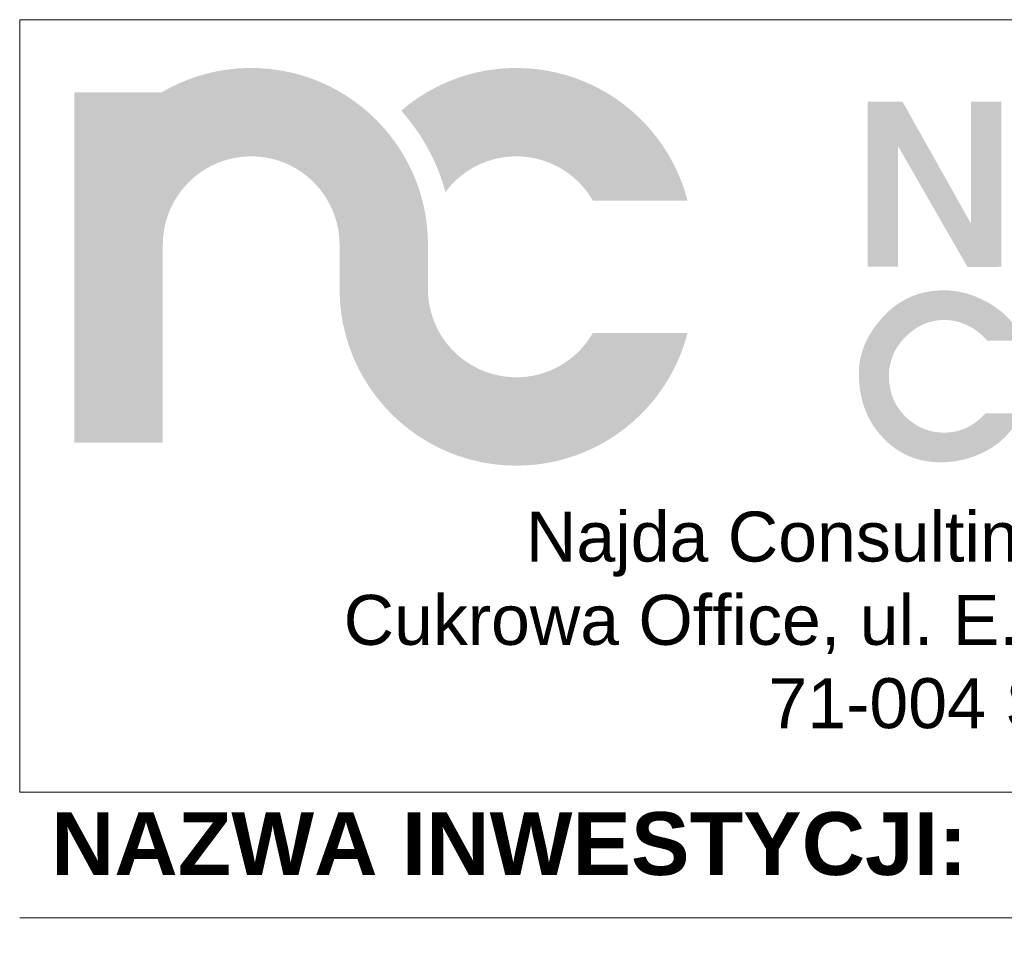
# Model space of a CAD drawing. Header units: millimetres. Extents: x 8949 to 48457, y -1077 to 15217.
# Tile 51 of 63: x 34333 to 34491, y 9226 to 9372. Entities that reach past the tile are written whole.
import ezdxf

# ---------------------------------------------------------------- set-up
doc = ezdxf.new("R2010")
doc.units = ezdxf.units.MM
doc.layers.add('0A_OCIEPLENIE', color=30, linetype='Continuous', lineweight=9)
doc.layers.add('0A_TABELKA', color=7, linetype='Continuous', lineweight=0)
doc.styles.add('Arial', font='arial.ttf')

# ---------------------------------------------------------------- blocks, each defined once
blk = doc.blocks.new('G$C46E6ED60')
at = {"true_color": 0x142354}
for points in [[(209.95, 38.88), (206.36, 39), (202.83, 39.36), (199.37, 39.95), (195.99, 40.76), (192.71, 41.78), (189.52, 43.01), (186.43, 44.43), (183.46, 46.05), (180.6, 47.85), (177.87, 49.82), (175.28, 51.96), (172.83, 54.26), (170.54, 56.7), (168.4, 59.3), (166.43, 62.02), (164.63, 64.88), (163.01, 67.85), (161.59, 70.94), (160.36, 74.13), (159.34, 77.42), (158.53, 80.79), (157.94, 84.25), (157.58, 87.78), (157.46, 91.37), (157.46, 117.61), (157.46, 117.65), (157.46, 117.86), (157.46, 118.08), (157.46, 118.29), (157.46, 118.51), (157.46, 118.72), (157.45, 118.94), (157.45, 119.16), (157.45, 119.37), (157.44, 119.58), (157.44, 119.8), (157.43, 120.01), (157.43, 120.23), (157.42, 120.44), (157.41, 120.66), (157.41, 120.87), (157.4, 121.08), (157.39, 121.3), (157.38, 121.51), (157.38, 121.73), (157.37, 121.94), (157.36, 122.15), (157.35, 122.37), (157.34, 122.58), (157.33, 122.8), (157.33, 122.88), (157.32, 122.96), (157.32, 123.04), (157.31, 123.12), (157.31, 123.21), (157.3, 123.29), (157.3, 123.37), (157.29, 123.45), (157.29, 123.53), (157.28, 123.61), (157.27, 123.7), (157.27, 123.78), (157.26, 123.86), (157.26, 123.94), (157.25, 124.02), (157.24, 124.1), (157.24, 124.18), (157.23, 124.27), (157.22, 124.35), (157.22, 124.43), (157.21, 124.51), (157.2, 124.59), (157.2, 124.67), (157.19, 124.75), (157.18, 124.88), (157.17, 125.01), (157.17, 125.14), (157.16, 125.28), (157.15, 125.41), (157.14, 125.54), (157.13, 125.67), (157.12, 125.8), (157.11, 125.93), (157.1, 126.06), (157.1, 126.19), (157.09, 126.33), (157.08, 126.46), (157.07, 126.59), (157.06, 126.72), (157.05, 126.85), (157.04, 126.98), (157.03, 127.11), (157.02, 127.24), (157, 127.37), (156.99, 127.5), (156.98, 127.63), (156.97, 127.76), (156.96, 127.89), (156.95, 127.99), (156.94, 128.09), (156.93, 128.19), (156.92, 128.29), (156.9, 128.38), (156.89, 128.48), (156.88, 128.58), (156.87, 128.68), (156.86, 128.77), (156.85, 128.87), (156.84, 128.97), (156.83, 129.07), (156.82, 129.16), (156.8, 129.26), (156.79, 129.36), (156.78, 129.46), (156.77, 129.55), (156.76, 129.65), (156.75, 129.75), (156.73, 129.84), (156.72, 129.94), (156.71, 130.04), (156.7, 130.14), (156.69, 130.23), (156.67, 130.34), (156.66, 130.46), (156.64, 130.57), (156.63, 130.68), (156.62, 130.79), (156.6, 130.9), (156.59, 131.02), (156.57, 131.13), (156.56, 131.24), (156.55, 131.35), (156.53, 131.46), (156.52, 131.57), (156.5, 131.69), (156.49, 131.8), (156.48, 131.91), (156.46, 132.02), (156.45, 132.13), (156.43, 132.24), (156.42, 132.35), (156.4, 132.46), (156.39, 132.57), (156.38, 132.68), (156.36, 132.79), (156.35, 132.9), (156.33, 133.01), (156.31, 133.11), (156.3, 133.22), (156.28, 133.33), (156.27, 133.43), (156.25, 133.54), (156.23, 133.64), (156.22, 133.75), (156.2, 133.86), (156.18, 133.96), (156.16, 134.07), (156.15, 134.17), (156.13, 134.28), (156.11, 134.38), (156.09, 134.49), (156.07, 134.6), (156.06, 134.7), (156.04, 134.81), (156.02, 134.91), (156, 135.02), (155.98, 135.13), (155.96, 135.23), (155.94, 135.34), (155.93, 135.44), (155.91, 135.54), (155.89, 135.64), (155.87, 135.74), (155.86, 135.84), (155.84, 135.93), (155.82, 136.03), (155.81, 136.13), (155.79, 136.23), (155.77, 136.33), (155.75, 136.43), (155.74, 136.53), (155.72, 136.63), (155.7, 136.72), (155.68, 136.82), (155.67, 136.92), (155.65, 137.02), (155.63, 137.12), (155.61, 137.22), (155.59, 137.32), (155.58, 137.41), (155.56, 137.51), (155.54, 137.61), (155.52, 137.71), (155.5, 137.81), (155.48, 137.92), (155.45, 138.03), (155.43, 138.14), (155.41, 138.26), (155.39, 138.37), (155.36, 138.48), (155.34, 138.59), (155.32, 138.7), (155.3, 138.82), (155.27, 138.93), (155.25, 139.04), (155.23, 139.15), (155.2, 139.26), (155.18, 139.37), (155.15, 139.49), (155.13, 139.6), (155.11, 139.71), (155.08, 139.82), (155.06, 139.93), (155.04, 140.04), (155.01, 140.15), (154.99, 140.26), (154.96, 140.38), (154.94, 140.49), (154.92, 140.58), (154.9, 140.67), (154.88, 140.76), (154.86, 140.84), (154.84, 140.93), (154.82, 141.02), (154.8, 141.11), (154.78, 141.2), (154.76, 141.29), (154.74, 141.38), (154.71, 141.47), (154.69, 141.56), (154.67, 141.65), (154.65, 141.74), (154.63, 141.83), (154.61, 141.92), (154.59, 142), (154.57, 142.09), (154.55, 142.18), (154.53, 142.27), (154.51, 142.36), (154.49, 142.45), (154.46, 142.54), (154.44, 142.63), (154.41, 142.74), (154.38, 142.86), (154.35, 142.97), (154.32, 143.09), (154.3, 143.2), (154.27, 143.32), (154.24, 143.43), (154.21, 143.55), (154.18, 143.67), (154.15, 143.78), (154.12, 143.9), (154.09, 144.01), (154.06, 144.13), (154.03, 144.24), (154, 144.36), (153.97, 144.48), (153.94, 144.59), (153.9, 144.71), (153.87, 144.82), (153.84, 144.94), (153.81, 145.05), (153.78, 145.17), (153.75, 145.28), (153.72, 145.4), (153.7, 145.48), (153.67, 145.56), (153.65, 145.64), (153.63, 145.72), (153.61, 145.8), (153.59, 145.88), (153.56, 145.96), (153.54, 146.04), (153.52, 146.12), (153.5, 146.2), (153.47, 146.28), (153.45, 146.36), (153.43, 146.44), (153.4, 146.52), (153.38, 146.6), (153.36, 146.68), (153.33, 146.76), (153.31, 146.84), (153.29, 146.92), (153.26, 147), (153.24, 147.08), (153.22, 147.16), (153.19, 147.24), (153.17, 147.32), (153.13, 147.44), (153.1, 147.56), (153.06, 147.68), (153.03, 147.8), (152.99, 147.93), (152.96, 148.05), (152.92, 148.17), (152.88, 148.29), (152.85, 148.41), (152.81, 148.53), (152.77, 148.65), (152.74, 148.77), (152.7, 148.89), (152.66, 149.01), (152.62, 149.13), (152.59, 149.25), (152.55, 149.37), (152.51, 149.49), (152.47, 149.61), (152.43, 149.73), (152.39, 149.85), (152.36, 149.97), (152.32, 150.09), (152.28, 150.21), (152.26, 150.28), (152.23, 150.35), (152.21, 150.42), (152.19, 150.49), (152.16, 150.55), (152.14, 150.62), (152.12, 150.69), (152.09, 150.76), (152.07, 150.83), (152.05, 150.9), (152.02, 150.97), (152, 151.04), (151.98, 151.11), (151.95, 151.18), (151.93, 151.25), (151.91, 151.32), (151.88, 151.39), (151.86, 151.45), (151.83, 151.52), (151.81, 151.59), (151.79, 151.66), (151.76, 151.73), (151.74, 151.8), (151.71, 151.87), (151.67, 152), (151.62, 152.12), (151.58, 152.25), (151.54, 152.38), (151.49, 152.5), (151.45, 152.63), (151.4, 152.76), (151.36, 152.89), (151.31, 153.01), (151.27, 153.14), (151.22, 153.27), (151.18, 153.39), (151.13, 153.52), (151.09, 153.65), (151.04, 153.77), (151, 153.9), (150.95, 154.02), (150.9, 154.15), (150.86, 154.28), (150.81, 154.4), (150.76, 154.53), (150.72, 154.65), (150.67, 154.78), (150.62, 154.91), (150.6, 154.96), (150.58, 155.02), (150.56, 155.07), (150.54, 155.13), (150.51, 155.18), (150.49, 155.24), (150.47, 155.29), (150.45, 155.35), (150.43, 155.41), (150.41, 155.46), (150.38, 155.52), (150.36, 155.57), (150.34, 155.63), (150.32, 155.68), (150.29, 155.74), (150.27, 155.79), (150.25, 155.85), (150.23, 155.9), (150.21, 155.96), (150.18, 156.01), (150.16, 156.07), (150.14, 156.12), (150.12, 156.18), (150.1, 156.23), (150.04, 156.37), (149.99, 156.51), (149.93, 156.64), (149.88, 156.78), (149.82, 156.92), (149.77, 157.05), (149.71, 157.19), (149.66, 157.33), (149.6, 157.46), (149.55, 157.6), (149.49, 157.73), (149.44, 157.87), (149.38, 158.01), (149.33, 158.14), (149.27, 158.28), (149.22, 158.41), (149.16, 158.55), (149.1, 158.68), (149.05, 158.82), (148.99, 158.95), (148.93, 159.09), (148.88, 159.22), (148.82, 159.36), (148.76, 159.5), (148.74, 159.53), (148.73, 159.57), (148.71, 159.6), (148.7, 159.64), (148.68, 159.67), (148.66, 159.71), (148.65, 159.74), (148.63, 159.78), (148.61, 159.81), (148.6, 159.85), (148.58, 159.88), (148.56, 159.92), (148.55, 159.95), (148.53, 159.99), (148.52, 160.02), (148.5, 160.06), (148.48, 160.09), (148.47, 160.13), (148.45, 160.16), (148.43, 160.2), (148.42, 160.23), (148.4, 160.27), (148.38, 160.31), (148.37, 160.34), (147.13, 163.01), (145.83, 165.63), (144.45, 168.21), (143.01, 170.75), (141.49, 173.24), (139.91, 175.69), (138.27, 178.09), (136.56, 180.44), (134.79, 182.75), (132.95, 185), (131.06, 187.2), (129.1, 189.34), (127.09, 191.43), (125.02, 193.46), (122.9, 195.44), (120.72, 197.36), (118.49, 199.22), (116.21, 201.01), (113.88, 202.75), (111.5, 204.42), (109.07, 206.02), (106.59, 207.56), (104.07, 209.04), (101.5, 210.44), (101.48, 210.45), (101.45, 210.47), (101.42, 210.48), (101.4, 210.49), (101.37, 210.51), (101.34, 210.52), (101.32, 210.54), (101.29, 210.55), (101.27, 210.56), (101.24, 210.58), (101.21, 210.59), (101.19, 210.6), (101.16, 210.62), (101.13, 210.63), (101.11, 210.64), (101.08, 210.66), (101.06, 210.67), (101.03, 210.68), (101, 210.7), (100.98, 210.71), (100.95, 210.72), (100.92, 210.74), (100.9, 210.75), (100.87, 210.76), (100.7, 210.85), (100.53, 210.94), (100.36, 211.03), (100.2, 211.11), (100.03, 211.2), (99.86, 211.29), (99.69, 211.37), (99.52, 211.46), (99.35, 211.54), (99.18, 211.63), (99.01, 211.72), (98.84, 211.8), (98.67, 211.88), (98.49, 211.97), (98.32, 212.05), (98.15, 212.14), (97.98, 212.22), (97.81, 212.3), (97.64, 212.38), (97.47, 212.46), (97.3, 212.55), (97.12, 212.63), (96.95, 212.71), (96.78, 212.79), (96.73, 212.81), (96.69, 212.83), (96.64, 212.85), (96.6, 212.87), (96.55, 212.89), (96.5, 212.91), (96.46, 212.93), (96.41, 212.96), (96.36, 212.98), (96.32, 213), (96.27, 213.02), (96.23, 213.04), (96.18, 213.06), (96.13, 213.08), (96.09, 213.1), (96.04, 213.12), (95.99, 213.14), (95.95, 213.16), (95.9, 213.18), (95.86, 213.2), (95.81, 213.22), (95.76, 213.24), (95.72, 213.26), (95.67, 213.28), (95.52, 213.35), (95.36, 213.42), (95.21, 213.5), (95.05, 213.57), (94.9, 213.63), (94.74, 213.7), (94.58, 213.77), (94.43, 213.84), (94.27, 213.91), (94.12, 213.98), (93.96, 214.05), (93.8, 214.11), (93.65, 214.18), (93.49, 214.25), (93.33, 214.32), (93.18, 214.38), (93.02, 214.45), (92.86, 214.52), (92.7, 214.58), (92.54, 214.65), (92.39, 214.71), (92.23, 214.78), (92.07, 214.84), (91.91, 214.91), (91.85, 214.93), (91.79, 214.95), (91.74, 214.98), (91.68, 215), (91.62, 215.03), (91.56, 215.05), (91.5, 215.07), (91.44, 215.1), (91.38, 215.12), (91.32, 215.14), (91.27, 215.17), (91.21, 215.19), (91.15, 215.21), (91.09, 215.24), (91.03, 215.26), (90.97, 215.28), (90.91, 215.3), (90.85, 215.33), (90.79, 215.35), (90.73, 215.37), (90.67, 215.4), (90.61, 215.42), (90.55, 215.44), (90.5, 215.47), (90.35, 215.52), (90.2, 215.58), (90.05, 215.64), (89.9, 215.69), (89.75, 215.75), (89.61, 215.8), (89.46, 215.86), (89.31, 215.92), (89.16, 215.97), (89.01, 216.03), (88.87, 216.08), (88.72, 216.14), (88.57, 216.19), (88.42, 216.25), (88.27, 216.3), (88.13, 216.35), (87.98, 216.41), (87.83, 216.46), (87.68, 216.51), (87.53, 216.57), (87.38, 216.62), (87.23, 216.67), (87.08, 216.72), (86.94, 216.77), (86.87, 216.8), (86.8, 216.82), (86.73, 216.85), (86.66, 216.87), (86.59, 216.89), (86.52, 216.92), (86.45, 216.94), (86.38, 216.97), (86.31, 216.99), (86.24, 217.01), (86.17, 217.04), (86.1, 217.06), (86.04, 217.09), (85.97, 217.11), (85.9, 217.13), (85.83, 217.16), (85.76, 217.18), (85.69, 217.2), (85.62, 217.23), (85.55, 217.25), (85.48, 217.27), (85.41, 217.3), (85.34, 217.32), (85.27, 217.34), (85.12, 217.39), (84.98, 217.44), (84.84, 217.48), (84.7, 217.53), (84.55, 217.57), (84.41, 217.62), (84.27, 217.66), (84.12, 217.71), (83.98, 217.75), (83.84, 217.8), (83.7, 217.84), (83.55, 217.89), (83.41, 217.93), (83.27, 217.98), (83.12, 218.02), (82.98, 218.06), (82.84, 218.11), (82.69, 218.15), (82.55, 218.19), (82.4, 218.24), (82.26, 218.28), (82.12, 218.32), (81.97, 218.36), (81.83, 218.41), (81.75, 218.43), (81.68, 218.45), (81.6, 218.47), (81.52, 218.49), (81.45, 218.52), (81.37, 218.54), (81.29, 218.56), (81.22, 218.58), (81.14, 218.6), (81.06, 218.62), (80.98, 218.65), (80.91, 218.67), (80.83, 218.69), (80.75, 218.71), (80.68, 218.73), (80.6, 218.76), (80.52, 218.78), (80.44, 218.8), (80.37, 218.82), (80.29, 218.84), (80.21, 218.86), (80.13, 218.89), (80.06, 218.91), (79.98, 218.93), (79.84, 218.97), (79.7, 219), (79.56, 219.04), (79.42, 219.08), (79.28, 219.11), (79.14, 219.15), (79, 219.19), (78.86, 219.22), (78.72, 219.26), (78.58, 219.29), (78.44, 219.33), (78.3, 219.36), (78.16, 219.4), (78.02, 219.43), (77.87, 219.47), (77.73, 219.5), (77.59, 219.54), (77.45, 219.57), (77.31, 219.61), (77.17, 219.64), (77.03, 219.68), (76.88, 219.71), (76.74, 219.74), (76.6, 219.78), (76.52, 219.8), (76.44, 219.82), (76.36, 219.84), (76.27, 219.86), (76.19, 219.87), (76.11, 219.89), (76.03, 219.91), (75.94, 219.93), (75.86, 219.95), (75.78, 219.97), (75.7, 219.99), (75.61, 220.01), (75.53, 220.03), (75.45, 220.05), (75.37, 220.07), (75.28, 220.09), (75.2, 220.1), (75.12, 220.12), (75.03, 220.14), (74.95, 220.16), (74.87, 220.18), (74.79, 220.2), (74.7, 220.21), (74.62, 220.23), (74.48, 220.26), (74.34, 220.29), (74.2, 220.32), (74.06, 220.35), (73.92, 220.38), (73.78, 220.41), (73.64, 220.44), (73.5, 220.46), (73.36, 220.49), (73.22, 220.52), (73.08, 220.55), (72.94, 220.57), (72.8, 220.6), (72.66, 220.63), (72.52, 220.65), (72.37, 220.68), (72.23, 220.71), (72.09, 220.73), (71.95, 220.76), (71.81, 220.78), (71.67, 220.81), (71.53, 220.83), (71.38, 220.86), (71.24, 220.89), (71.16, 220.9), (71.07, 220.92), (70.98, 220.93), (70.9, 220.95), (70.81, 220.96), (70.73, 220.98), (70.64, 220.99), (70.56, 221.01), (70.47, 221.03), (70.38, 221.04), (70.3, 221.06), (70.21, 221.07), (70.13, 221.09), (70.04, 221.1), (69.96, 221.12), (69.87, 221.13), (69.79, 221.15), (69.7, 221.16), (69.62, 221.18), (69.53, 221.19), (69.45, 221.21), (69.36, 221.22), (69.28, 221.24), (69.19, 221.25), (69.05, 221.27), (68.9, 221.3), (68.76, 221.32), (68.62, 221.34), (68.47, 221.36), (68.33, 221.38), (68.18, 221.4), (68.04, 221.42), (67.89, 221.45), (67.75, 221.47), (67.6, 221.49), (67.46, 221.51), (67.31, 221.52), (67.17, 221.54), (67.02, 221.56), (66.88, 221.58), (66.73, 221.6), (66.59, 221.62), (66.44, 221.64), (66.3, 221.66), (66.15, 221.68), (66.01, 221.69), (65.86, 221.71), (65.72, 221.73), (65.63, 221.74), (65.55, 221.75), (65.47, 221.76), (65.38, 221.78), (65.3, 221.79), (65.21, 221.8), (65.13, 221.81), (65.04, 221.82), (64.96, 221.83), (64.87, 221.84), (64.79, 221.85), (64.71, 221.86), (64.62, 221.88), (64.54, 221.89), (64.45, 221.9), (64.37, 221.91), (64.28, 221.92), (64.2, 221.93), (64.11, 221.94), (64.03, 221.95), (63.95, 221.96), (63.86, 221.97), (63.78, 221.98), (63.69, 221.98), (63.54, 222), (63.38, 222.02), (63.22, 222.03), (63.06, 222.05), (62.91, 222.07), (62.75, 222.08), (62.59, 222.1), (62.43, 222.11), (62.27, 222.12), (62.11, 222.14), (61.96, 222.15), (61.8, 222.16), (61.64, 222.17), (61.48, 222.19), (61.32, 222.2), (61.16, 222.21), (61, 222.22), (60.84, 222.23), (60.68, 222.24), (60.53, 222.26), (60.37, 222.27), (60.21, 222.28), (60.05, 222.29), (59.89, 222.3), (59.82, 222.3), (59.74, 222.31), (59.67, 222.32), (59.6, 222.32), (59.52, 222.33), (59.45, 222.33), (59.37, 222.34), (59.3, 222.35), (59.23, 222.35), (59.15, 222.36), (59.08, 222.37), (59.01, 222.37), (58.93, 222.38), (58.86, 222.38), (58.78, 222.39), (58.71, 222.4), (58.64, 222.4), (58.56, 222.41), (58.49, 222.41), (58.41, 222.42), (58.34, 222.42), (58.27, 222.43), (58.19, 222.43), (58.12, 222.44), (57.88, 222.45), (57.65, 222.46), (57.42, 222.47), (57.18, 222.48), (56.95, 222.49), (56.71, 222.5), (56.48, 222.51), (56.25, 222.52), (56.01, 222.53), (55.78, 222.54), (55.54, 222.54), (55.31, 222.55), (55.07, 222.56), (54.84, 222.56), (54.6, 222.57), (54.37, 222.57), (54.13, 222.57), (53.9, 222.58), (53.66, 222.58), (53.42, 222.58), (53.19, 222.58), (52.95, 222.59), (52.71, 222.59), (52.48, 222.59), (50.07, 222.56), (47.67, 222.48), (45.28, 222.34), (42.91, 222.16), (40.55, 221.92), (38.21, 221.62), (35.89, 221.28), (33.58, 220.89), (31.3, 220.44), (29.02, 219.95), (26.77, 219.41), (24.54, 218.82), (22.33, 218.18), (20.13, 217.5), (17.96, 216.76), (15.81, 215.99), (13.68, 215.17), (11.57, 214.3), (9.49, 213.39), (7.43, 212.43), (5.4, 211.44), (3.39, 210.4), (1.4, 209.32), (-0.56, 208.2), (-52.49, 208.2), (-52.49, 117.87), (-52.49, 117.86), (-52.49, 117.85), (-52.49, 117.84), (-52.49, 117.83), (-52.49, 117.82), (-52.49, 117.8), (-52.49, 117.79), (-52.49, 117.78), (-52.49, 117.77), (-52.49, 117.76), (-52.49, 117.75), (-52.49, 117.74), (-52.49, 117.73), (-52.49, 117.72), (-52.49, 117.71), (-52.49, 117.7), (-52.49, 117.69), (-52.49, 117.68), (-52.5, 117.67), (-52.5, 117.66), (-52.5, 117.64), (-52.5, 117.63), (-52.5, 117.62), (-52.5, 117.61), (-52.49, 117.61), (-52.49, 0), (0, 0), (0, 117.74), (0.13, 121.33), (0.49, 124.85), (1.09, 128.3), (1.9, 131.67), (2.93, 134.95), (4.16, 138.13), (5.59, 141.21), (7.2, 144.18), (9, 147.02), (10.97, 149.74), (13.11, 152.33), (15.41, 154.77), (17.86, 157.06), (20.45, 159.2), (23.17, 161.16), (26.02, 162.96), (28.99, 164.57), (32.08, 165.99), (35.26, 167.21), (38.54, 168.23), (41.91, 169.04), (45.37, 169.62), (48.89, 169.98), (52.48, 170.1), (52.7, 170.1), (52.93, 170.1), (53.16, 170.1), (53.38, 170.09), (53.61, 170.09), (53.84, 170.08), (54.06, 170.08), (54.29, 170.07), (54.51, 170.06), (54.73, 170.05), (54.96, 170.04), (55.18, 170.03), (55.41, 170.02), (55.63, 170.01), (55.85, 169.99), (56.07, 169.98), (56.3, 169.96), (56.52, 169.94), (56.74, 169.93), (56.96, 169.91), (57.18, 169.89), (57.4, 169.87), (57.63, 169.85), (57.85, 169.83), (60.66, 169.47), (63.42, 168.96), (66.13, 168.31), (68.78, 167.52), (71.37, 166.59), (73.9, 165.54), (76.36, 164.36), (78.75, 163.06), (81.05, 161.64), (83.28, 160.1), (85.42, 158.46), (87.48, 156.71), (89.44, 154.86), (91.3, 152.91), (93.07, 150.87), (94.72, 148.73), (96.27, 146.52), (97.71, 144.22), (99.02, 141.84), (100.22, 139.39), (101.29, 136.87), (102.24, 134.29), (103.05, 131.64), (103.72, 128.94), (103.72, 128.91), (103.73, 128.88), (103.74, 128.85), (103.74, 128.82), (103.75, 128.79), (103.76, 128.76), (103.77, 128.73), (103.77, 128.7), (103.78, 128.67), (103.79, 128.64), (103.8, 128.61), (103.81, 128.58), (103.81, 128.55), (103.82, 128.52), (103.83, 128.49), (103.84, 128.46), (103.85, 128.43), (103.86, 128.4), (103.86, 128.37), (103.87, 128.34), (103.88, 128.31), (103.89, 128.28), (103.89, 128.25), (103.9, 128.22), (103.93, 128.07), (103.96, 127.92), (103.99, 127.77), (104.02, 127.62), (104.04, 127.46), (104.07, 127.31), (104.09, 127.16), (104.12, 127.01), (104.14, 126.86), (104.17, 126.71), (104.19, 126.55), (104.21, 126.4), (104.24, 126.25), (104.26, 126.1), (104.28, 125.94), (104.3, 125.79), (104.32, 125.64), (104.34, 125.49), (104.36, 125.33), (104.38, 125.18), (104.4, 125.03), (104.42, 124.87), (104.44, 124.72), (104.46, 124.57), (104.47, 124.5), (104.48, 124.44), (104.49, 124.37), (104.5, 124.31), (104.51, 124.24), (104.52, 124.18), (104.53, 124.11), (104.54, 124.05), (104.55, 123.98), (104.56, 123.92), (104.57, 123.85), (104.58, 123.79), (104.6, 123.72), (104.61, 123.66), (104.62, 123.59), (104.63, 123.53), (104.64, 123.46), (104.65, 123.4), (104.66, 123.33), (104.66, 123.27), (104.67, 123.2), (104.68, 123.14), (104.69, 123.07), (104.7, 123.01), (104.71, 122.88), (104.72, 122.76), (104.73, 122.64), (104.74, 122.52), (104.75, 122.4), (104.75, 122.28), (104.76, 122.15), (104.77, 122.03), (104.77, 121.91), (104.78, 121.78), (104.79, 121.66), (104.79, 121.54), (104.8, 121.42), (104.8, 121.29), (104.81, 121.17), (104.81, 121.05), (104.81, 120.92), (104.82, 120.8), (104.82, 120.68), (104.83, 120.55), (104.83, 120.43), (104.84, 120.31), (104.85, 120.19), (104.85, 120.06), (104.86, 119.96), (104.86, 119.86), (104.87, 119.76), (104.87, 119.66), (104.88, 119.55), (104.88, 119.45), (104.89, 119.35), (104.9, 119.25), (104.9, 119.15), (104.91, 119.04), (104.92, 118.94), (104.92, 118.84), (104.93, 118.74), (104.94, 118.64), (104.94, 118.54), (104.95, 118.43), (104.95, 118.33), (104.96, 118.23), (104.96, 118.13), (104.97, 118.02), (104.97, 117.92), (104.97, 117.82), (104.97, 117.72), (104.98, 117.61), (104.98, 91.37), (105.22, 84.18), (105.93, 77.12), (107.11, 70.21), (108.72, 63.46), (110.77, 56.89), (113.22, 50.51), (116.08, 44.33), (119.31, 38.39), (122.9, 32.68), (126.85, 27.22), (131.13, 22.04), (135.72, 17.14), (140.62, 12.54), (145.8, 8.27), (151.26, 4.32), (156.97, 0.73), (162.92, -2.51), (169.09, -5.36), (175.47, -7.81), (182.04, -9.86), (188.79, -11.47), (195.71, -12.65), (202.76, -13.36), (209.95, -13.61), (216.02, -13.43), (222, -12.92), (227.88, -12.08), (233.66, -10.92), (239.31, -9.45), (244.83, -7.67), (250.22, -5.61), (255.46, -3.26), (260.54, -0.63), (265.46, 2.25), (270.2, 5.39), (274.76, 8.78), (279.12, 12.4), (283.28, 16.25), (287.22, 20.32), (290.95, 24.59), (294.44, 29.06), (297.69, 33.72), (300.69, 38.56), (303.43, 43.57), (305.9, 48.74), (308.1, 54.06), (310, 59.53), (311.61, 65.12), (255.36, 65.12), (254.18, 63.19), (252.93, 61.32), (251.6, 59.5), (250.19, 57.74), (248.71, 56.04), (247.17, 54.41), (245.55, 52.85), (243.87, 51.35), (242.12, 49.93), (240.32, 48.59), (238.45, 47.32), (236.53, 46.12), (234.56, 45.02), (232.53, 43.99), (230.46, 43.05), (228.34, 42.2), (226.17, 41.44), (223.96, 40.78), (221.71, 40.21), (219.43, 39.74), (217.1, 39.37), (214.75, 39.1), (212.36, 38.94)], [(413.37, 41.44), (413.39, 42.81), (413.46, 44.18), (413.57, 45.55), (413.72, 46.91), (413.92, 48.26), (414.17, 49.61), (414.45, 50.95), (414.78, 52.29), (415.16, 53.62), (415.58, 54.95), (416.04, 56.27), (416.55, 57.58), (417.1, 58.89), (417.7, 60.19), (418.34, 61.49), (419.03, 62.79), (419.76, 64.07), (420.53, 65.35), (421.35, 66.63), (422.21, 67.9), (423.11, 69.17), (424.06, 70.42), (425.06, 71.68), (426.1, 72.93), (427.36, 74.36), (428.64, 75.74), (429.96, 77.05), (431.3, 78.3), (432.67, 79.49), (434.07, 80.63), (435.49, 81.69), (436.94, 82.7), (438.42, 83.65), (439.92, 84.53), (441.46, 85.36), (443.02, 86.12), (444.6, 86.83), (446.22, 87.47), (447.86, 88.05), (449.53, 88.57), (451.22, 89.03), (452.94, 89.42), (454.69, 89.76), (456.47, 90.03), (458.28, 90.25), (460.11, 90.4), (461.97, 90.49), (463.85, 90.52), (465.01, 90.51), (466.16, 90.47), (467.32, 90.4), (468.47, 90.31), (469.62, 90.18), (470.76, 90.03), (471.91, 89.86), (473.05, 89.65), (474.19, 89.42), (475.33, 89.17), (476.46, 88.88), (477.59, 88.57), (478.72, 88.23), (479.85, 87.87), (480.98, 87.47), (482.1, 87.05), (483.22, 86.6), (484.34, 86.13), (485.46, 85.63), (486.57, 85.1), (487.68, 84.54), (488.79, 83.96), (489.9, 83.35), (491, 82.71), (492.22, 81.97), (493.4, 81.22), (494.55, 80.45), (495.66, 79.67), (496.73, 78.87), (497.77, 78.06), (498.77, 77.23), (499.73, 76.38), (500.66, 75.52), (501.55, 74.64), (502.41, 73.75), (503.23, 72.84), (504.01, 71.92), (504.75, 70.98), (505.46, 70.02), (506.14, 69.05), (506.77, 68.06), (507.37, 67.06), (507.94, 66.04), (508.46, 65.01), (508.96, 63.96), (509.41, 62.89), (509.83, 61.81), (510.21, 60.72), (489.68, 60.72), (489.21, 61.23), (488.73, 61.73), (488.25, 62.22), (487.76, 62.7), (487.27, 63.17), (486.78, 63.62), (486.29, 64.07), (485.79, 64.5), (485.29, 64.93), (484.79, 65.34), (484.28, 65.74), (483.77, 66.13), (483.26, 66.51), (482.75, 66.87), (482.23, 67.23), (481.71, 67.57), (481.18, 67.91), (480.66, 68.23), (480.13, 68.54), (479.59, 68.84), (479.06, 69.13), (478.52, 69.4), (477.98, 69.67), (477.43, 69.92), (476.88, 70.17), (476.34, 70.4), (475.79, 70.62), (475.24, 70.84), (474.69, 71.04), (474.14, 71.23), (473.58, 71.41), (473.03, 71.58), (472.48, 71.74), (471.93, 71.89), (471.37, 72.03), (470.82, 72.16), (470.26, 72.28), (469.71, 72.39), (469.15, 72.49), (468.59, 72.58), (468.04, 72.66), (467.48, 72.72), (466.92, 72.78), (466.36, 72.83), (465.8, 72.86), (465.24, 72.89), (464.68, 72.9), (464.11, 72.91), (463.03, 72.89), (461.95, 72.84), (460.88, 72.75), (459.83, 72.63), (458.79, 72.48), (457.76, 72.29), (456.74, 72.06), (455.73, 71.8), (454.73, 71.5), (453.75, 71.17), (452.77, 70.81), (451.81, 70.41), (450.86, 69.98), (449.92, 69.51), (448.99, 69.01), (448.07, 68.47), (447.16, 67.9), (446.27, 67.29), (445.38, 66.65), (444.51, 65.97), (443.65, 65.26), (442.8, 64.52), (441.96, 63.74), (441.13, 62.93), (440.33, 62.09), (439.56, 61.24), (438.82, 60.38), (438.11, 59.51), (437.45, 58.63), (436.81, 57.74), (436.21, 56.84), (435.65, 55.92), (435.11, 55), (434.62, 54.07), (434.16, 53.12), (433.73, 52.16), (433.33, 51.2), (432.97, 50.22), (432.65, 49.23), (432.36, 48.23), (432.1, 47.22), (431.88, 46.2), (431.69, 45.17), (431.54, 44.13), (431.42, 43.08), (431.33, 42.02), (431.28, 40.94), (431.26, 39.86), (431.28, 38.63), (431.33, 37.43), (431.42, 36.23), (431.54, 35.06), (431.7, 33.91), (431.89, 32.77), (432.12, 31.65), (432.38, 30.54), (432.68, 29.46), (433.01, 28.39), (433.38, 27.34), (433.78, 26.3), (434.22, 25.29), (434.69, 24.29), (435.19, 23.31), (435.74, 22.34), (436.31, 21.4), (436.93, 20.47), (437.57, 19.56), (438.25, 18.66), (438.97, 17.79), (439.72, 16.93), (440.51, 16.09), (441.33, 15.26), (442.13, 14.51), (442.95, 13.79), (443.77, 13.1), (444.61, 12.44), (445.47, 11.81), (446.33, 11.22), (447.21, 10.65), (448.1, 10.12), (449, 9.63), (449.92, 9.16), (450.85, 8.73), (451.79, 8.32), (452.75, 7.96), (453.72, 7.62), (454.7, 7.31), (455.69, 7.04), (456.7, 6.8), (457.72, 6.59), (458.75, 6.41), (459.8, 6.27), (460.86, 6.16), (461.93, 6.08), (463.02, 6.03), (464.11, 6.01), (465.28, 6.03), (466.43, 6.09), (467.57, 6.19), (468.69, 6.33), (469.8, 6.51), (470.9, 6.72), (471.99, 6.98), (473.06, 7.28), (474.13, 7.61), (475.17, 7.99), (476.21, 8.4), (477.23, 8.86), (478.24, 9.35), (479.24, 9.88), (480.22, 10.46), (481.19, 11.07), (482.15, 11.72), (483.09, 12.42), (484.02, 13.15), (484.94, 13.92), (485.85, 14.73), (486.74, 15.58), (487.62, 16.47), (488.49, 17.4), (509.69, 17.4), (509.12, 16.16), (508.52, 14.94), (507.9, 13.74), (507.24, 12.57), (506.56, 11.43), (505.84, 10.31), (505.1, 9.22), (504.33, 8.16), (503.52, 7.12), (502.69, 6.1), (501.83, 5.12), (500.94, 4.15), (500.02, 3.22), (499.07, 2.31), (498.09, 1.42), (497.08, 0.56), (496.05, -0.27), (494.98, -1.08), (493.88, -1.86), (492.76, -2.62), (491.6, -3.35), (490.42, -4.05), (489.2, -4.73), (487.96, -5.39), (486.94, -5.89), (485.91, -6.38), (484.89, -6.84), (483.85, -7.29), (482.81, -7.71), (481.76, -8.11), (480.71, -8.48), (479.66, -8.84), (478.59, -9.18), (477.53, -9.49), (476.45, -9.78), (475.37, -10.05), (474.29, -10.3), (473.2, -10.53), (472.1, -10.73), (471, -10.92), (469.9, -11.08), (468.78, -11.22), (467.67, -11.34), (466.54, -11.43), (465.41, -11.51), (464.28, -11.56), (463.14, -11.6), (461.99, -11.61), (460.31, -11.58), (458.66, -11.51), (457.03, -11.38), (455.42, -11.21), (453.83, -10.99), (452.27, -10.72), (450.72, -10.39), (449.2, -10.02), (447.71, -9.6), (446.23, -9.13), (444.78, -8.61), (443.35, -8.04), (441.94, -7.42), (440.56, -6.75), (439.19, -6.03), (437.86, -5.26), (436.54, -4.44), (435.24, -3.57), (433.97, -2.66), (432.72, -1.69), (431.49, -0.67), (430.29, 0.4), (429.11, 1.51), (427.95, 2.68), (426.76, 3.95), (425.62, 5.25), (424.53, 6.58), (423.49, 7.95), (422.51, 9.34), (421.57, 10.76), (420.69, 12.21), (419.85, 13.69), (419.07, 15.2), (418.33, 16.74), (417.65, 18.31), (417.02, 19.91), (416.43, 21.54), (415.9, 23.2), (415.42, 24.89), (414.99, 26.61), (414.61, 28.36), (414.28, 30.14), (414, 31.94), (413.78, 33.78), (413.6, 35.65), (413.47, 37.55), (413.4, 39.48)]]:
    blk.add_hatch(color=179, dxfattribs=at).paths.add_polyline_path(points, is_closed=False)
at = {"true_color": 0x00adef}
blk.add_hatch(color=140, dxfattribs=at).paths.add_polyline_path([(209.95, 170.1), (212.36, 170.05), (214.75, 169.88), (217.1, 169.61), (219.42, 169.24), (221.71, 168.77), (223.96, 168.2), (226.17, 167.54), (228.33, 166.78), (230.45, 165.93), (232.53, 164.99), (234.55, 163.96), (236.53, 162.86), (238.45, 161.66), (240.31, 160.39), (242.12, 159.05), (243.87, 157.63), (245.55, 156.13), (247.16, 154.57), (248.71, 152.94), (250.19, 151.24), (251.6, 149.48), (252.93, 147.66), (254.18, 145.79), (255.36, 143.86), (311.61, 143.86), (310, 149.45), (308.1, 154.92), (305.9, 160.24), (303.43, 165.41), (300.69, 170.42), (297.69, 175.26), (294.44, 179.92), (290.95, 184.39), (287.22, 188.66), (283.28, 192.73), (279.12, 196.58), (274.76, 200.2), (270.2, 203.59), (265.46, 206.73), (260.54, 209.61), (255.46, 212.24), (250.22, 214.59), (244.83, 216.65), (239.31, 218.43), (233.66, 219.9), (227.88, 221.06), (222, 221.9), (216.02, 222.41), (209.95, 222.59), (206.7, 222.54), (203.47, 222.39), (200.26, 222.15), (197.09, 221.81), (193.94, 221.37), (190.83, 220.85), (187.74, 220.23), (184.69, 219.52), (181.68, 218.73), (178.7, 217.85), (175.75, 216.88), (172.85, 215.83), (169.99, 214.7), (167.17, 213.49), (164.39, 212.19), (161.66, 210.82), (158.97, 209.38), (156.33, 207.86), (153.74, 206.26), (151.2, 204.59), (148.72, 202.86), (146.28, 201.05), (143.9, 199.17), (141.58, 197.23), (143.09, 195.51), (144.57, 193.76), (146.01, 191.98), (147.42, 190.17), (148.8, 188.33), (150.15, 186.47), (151.45, 184.58), (152.73, 182.67), (153.96, 180.73), (155.16, 178.76), (156.33, 176.77), (157.45, 174.76), (158.54, 172.72), (159.59, 170.66), (160.6, 168.57), (161.57, 166.47), (162.5, 164.34), (163.39, 162.19), (164.24, 160.02), (165.05, 157.83), (165.82, 155.62), (166.54, 153.4), (167.23, 151.15), (167.87, 148.88), (169.09, 150.47), (170.37, 152), (171.71, 153.49), (173.11, 154.92), (174.55, 156.3), (176.05, 157.62), (177.6, 158.89), (179.19, 160.1), (180.83, 161.25), (182.52, 162.33), (184.25, 163.35), (186.02, 164.31), (187.83, 165.2), (189.68, 166.02), (191.57, 166.78), (193.49, 167.46), (195.45, 168.06), (197.44, 168.59), (199.45, 169.05), (201.5, 169.42), (203.58, 169.72), (205.68, 169.93), (207.8, 170.06)], is_closed=False)
at = {"true_color": 0x142354}
blk.add_hatch(color=179, dxfattribs=at).paths.add_polyline_path([(418.54, 202.51), (439.34, 202.51), (479.88, 130.32), (479.88, 202.51), (498.03, 202.51), (498.03, 104.49), (477.84, 104.46), (436.69, 176.12), (436.69, 104.49), (418.54, 104.49)])

msp = doc.modelspace()

# ---------------------------------------------------------------- linework, layer by layer
at = {"layer": '0A_TABELKA'}
msp.add_line((34333.17, 9371.86), (34654.92, 9371.86), dxfattribs=at)
msp.add_line((34333.17, 9371.86), (34654.92, 9371.86), dxfattribs=at)
msp.add_line((34333.17, 9371.86), (34654.92, 9371.86), dxfattribs=at)

# ---------------------------------------------------------------- block references
at = {"layer": '0A_OCIEPLENIE', "xscale": 0.2695, "yscale": 0.2695, "zscale": 0.2695}
msp.add_blockref('G$C46E6ED60', (34356.08, 9304.14), dxfattribs=at)

# ---------------------------------------------------------------- texts
at = {"layer": '0A_TABELKA', "insert": (34204.02, 9293.12), "char_height": 8, "width": 580.6161, "attachment_point": 1, "style": 'Arial'}
msp.add_mtext('\\pxqc;Najda Consulting sp. z o.o. sp. k\\PCukrowa Office, ul. E. Kwiatkowskiego 1/23,  \\P71-004 Szczecin', dxfattribs=at)

# ---------------------------------------------------------------- wipeouts: each hides what was drawn before it
msp.add_wipeout([(34333.17, 8599.81), (34333.17, 9248.2), (34654.92, 9248.2), (34654.92, 8599.81)]).dxf.layer = '0A_TABELKA'

# ---------------------------------------------------------------- next in the draw order: linework, layer by layer
at = {"layer": '0A_TABELKA'}
for p, q in [((34333.17, 9248.2), (34654.92, 9248.2)), ((34333.17, 9248.2), (34654.92, 9248.2)), ((34333.17, 9248.2), (34654.92, 9248.2)), ((34333.17, 9248.2), (34654.92, 9248.2)), ((34333.17, 9248.2), (34654.92, 9248.2)), ((34333.17, 9248.2), (34654.92, 9248.2)), ((34333.17, 9228.09), (34654.92, 9228.09)), ((34333.17, 9228.09), (34654.92, 9228.09))]:
    msp.add_line(p, q, dxfattribs=at)
msp.add_lwpolyline([(34333.17, 9371.86), (34654.92, 9371.86), (34654.92, 9248.2), (34333.17, 9248.2)], close=True, dxfattribs=at)

# ---------------------------------------------------------------- next in the draw order: texts
at = {"layer": '0A_TABELKA', "insert": (34338.18, 9245), "char_height": 10.0547, "width": 398.9571, "attachment_point": 1, "style": 'Arial'}
msp.add_mtext('{\\W1;\\fArial|b1|i0|c238|p34;NAZWA INWESTYCJI: }', dxfattribs=at)

doc.saveas('drawing.dxf')
